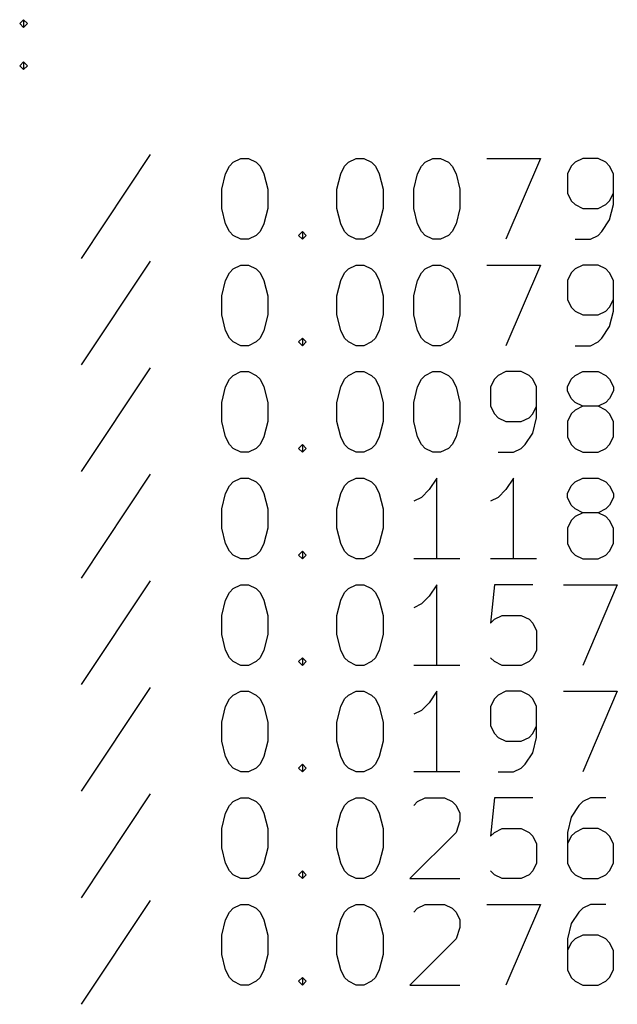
# Model space of a CAD drawing. Extents: x 95 to 218, y -204 to -74.
# Tile 4 of 8: x 113 to 127, y -179 to -155. Entities that reach past the tile are written whole.
import ezdxf

# ---------------------------------------------------------------- set-up
doc = ezdxf.new("R2010")
doc.units = 0
doc.layers.add('BLACK', color=7, linetype='CONTINUOUS')

msp = doc.modelspace()

# ---------------------------------------------------------------- linework, layer by layer
at = {"layer": 'BLACK', "linetype": 'CONTINUOUS'}
for p, q in [((112.537, -155.013), (112.632, -154.918)), ((112.632, -155.108), (112.537, -155.013)), ((112.632, -154.918), (112.728, -155.013)), ((112.632, -154.918), (112.632, -155.108)), ((112.728, -155.013), (112.632, -155.108)), ((112.537, -156.061), (112.632, -155.965)), ((112.632, -156.156), (112.537, -156.061)), ((112.632, -155.965), (112.728, -156.061)), ((112.632, -155.965), (112.632, -156.156)), ((112.728, -156.061), (112.632, -156.156)), ((115.775, -158.261), (114.061, -160.832)), ((117.642, -158.737), (117.737, -158.546)), ((117.737, -158.546), (117.832, -158.451)), ((117.832, -158.451), (118.023, -158.356)), ((118.023, -158.356), (118.213, -158.356)), ((118.213, -158.356), (118.404, -158.451)), ((118.404, -158.451), (118.499, -158.546)), ((118.499, -158.546), (118.594, -158.737)), ((120.499, -158.737), (120.594, -158.546)), ((120.594, -158.546), (120.69, -158.451)), ((120.69, -158.451), (120.88, -158.356)), ((120.88, -158.356), (121.071, -158.356)), ((121.071, -158.356), (121.261, -158.451)), ((121.261, -158.451), (121.356, -158.546)), ((121.356, -158.546), (121.452, -158.737)), ((122.404, -158.737), (122.499, -158.546)), ((122.499, -158.546), (122.594, -158.451)), ((122.594, -158.451), (122.785, -158.356)), ((122.785, -158.356), (122.975, -158.356)), ((122.975, -158.356), (123.166, -158.451)), ((123.166, -158.451), (123.261, -158.546)), ((123.261, -158.546), (123.356, -158.737)), ((124.118, -158.356), (125.452, -158.356)), ((125.452, -158.356), (124.594, -160.356)), ((126.213, -158.546), (126.118, -158.737)), ((126.309, -158.451), (126.213, -158.546)), ((126.499, -158.356), (126.309, -158.451)), ((126.88, -158.356), (126.499, -158.356)), ((127.071, -158.451), (126.88, -158.356)), ((127.166, -158.546), (127.071, -158.451)), ((127.261, -158.737), (127.166, -158.546)), ((117.547, -159.118), (117.642, -158.737)), ((118.594, -158.737), (118.69, -159.118)), ((120.404, -159.118), (120.499, -158.737)), ((121.452, -158.737), (121.547, -159.118)), ((122.309, -159.118), (122.404, -158.737)), ((123.356, -158.737), (123.452, -159.118)), ((126.118, -158.737), (126.118, -159.213)), ((127.261, -159.499), (127.261, -158.737)), ((117.547, -159.594), (117.547, -159.118)), ((118.69, -159.118), (118.69, -159.594)), ((120.404, -159.594), (120.404, -159.118)), ((121.547, -159.118), (121.547, -159.594)), ((122.309, -159.594), (122.309, -159.118)), ((123.452, -159.118), (123.452, -159.594)), ((126.118, -159.213), (126.213, -159.403)), ((127.166, -159.403), (127.261, -159.213)), ((126.213, -159.403), (126.309, -159.499)), ((126.309, -159.499), (126.499, -159.594)), ((126.88, -159.594), (127.071, -159.499)), ((127.071, -159.499), (127.166, -159.403)), ((127.166, -159.88), (127.261, -159.499)), ((117.642, -159.975), (117.547, -159.594)), ((118.69, -159.594), (118.594, -159.975)), ((120.499, -159.975), (120.404, -159.594)), ((121.547, -159.594), (121.452, -159.975)), ((122.404, -159.975), (122.309, -159.594)), ((123.452, -159.594), (123.356, -159.975)), ((126.499, -159.594), (126.88, -159.594)), ((117.737, -160.165), (117.642, -159.975)), ((118.594, -159.975), (118.499, -160.165)), ((120.594, -160.165), (120.499, -159.975)), ((121.452, -159.975), (121.356, -160.165)), ((122.499, -160.165), (122.404, -159.975)), ((123.356, -159.975), (123.261, -160.165)), ((126.975, -160.165), (127.166, -159.88)), ((117.832, -160.261), (117.737, -160.165)), ((118.023, -160.356), (117.832, -160.261)), ((118.404, -160.261), (118.213, -160.356)), ((118.499, -160.165), (118.404, -160.261)), ((119.452, -160.261), (119.547, -160.165)), ((119.547, -160.356), (119.452, -160.261)), ((119.547, -160.165), (119.642, -160.261)), ((119.547, -160.165), (119.547, -160.356)), ((119.642, -160.261), (119.547, -160.356)), ((120.69, -160.261), (120.594, -160.165)), ((120.88, -160.356), (120.69, -160.261)), ((121.261, -160.261), (121.071, -160.356)), ((121.356, -160.165), (121.261, -160.261)), ((122.594, -160.261), (122.499, -160.165)), ((122.785, -160.356), (122.594, -160.261)), ((123.166, -160.261), (122.975, -160.356)), ((123.261, -160.165), (123.166, -160.261)), ((126.69, -160.356), (126.88, -160.261)), ((126.88, -160.261), (126.975, -160.165)), ((118.213, -160.356), (118.023, -160.356)), ((121.071, -160.356), (120.88, -160.356)), ((122.975, -160.356), (122.785, -160.356)), ((126.309, -160.356), (126.69, -160.356)), ((115.775, -160.901), (114.061, -163.472)), ((117.832, -161.091), (118.023, -160.996)), ((118.023, -160.996), (118.213, -160.996)), ((118.213, -160.996), (118.404, -161.091)), ((120.69, -161.091), (120.88, -160.996)), ((120.88, -160.996), (121.071, -160.996)), ((121.071, -160.996), (121.261, -161.091)), ((122.594, -161.091), (122.785, -160.996)), ((122.785, -160.996), (122.975, -160.996)), ((122.975, -160.996), (123.166, -161.091)), ((124.118, -160.996), (125.452, -160.996)), ((125.452, -160.996), (124.594, -162.996)), ((126.499, -160.996), (126.309, -161.091)), ((126.88, -160.996), (126.499, -160.996)), ((127.071, -161.091), (126.88, -160.996)), ((117.642, -161.377), (117.737, -161.186)), ((117.737, -161.186), (117.832, -161.091)), ((118.404, -161.091), (118.499, -161.186)), ((118.499, -161.186), (118.594, -161.377)), ((120.499, -161.377), (120.594, -161.186)), ((120.594, -161.186), (120.69, -161.091)), ((121.261, -161.091), (121.356, -161.186)), ((121.356, -161.186), (121.452, -161.377)), ((122.404, -161.377), (122.499, -161.186)), ((122.499, -161.186), (122.594, -161.091)), ((123.166, -161.091), (123.261, -161.186)), ((123.261, -161.186), (123.356, -161.377)), ((126.213, -161.186), (126.118, -161.377)), ((126.309, -161.091), (126.213, -161.186)), ((127.166, -161.186), (127.071, -161.091)), ((127.261, -161.377), (127.166, -161.186)), ((117.547, -161.758), (117.642, -161.377)), ((118.594, -161.377), (118.69, -161.758)), ((120.404, -161.758), (120.499, -161.377)), ((121.452, -161.377), (121.547, -161.758)), ((122.309, -161.758), (122.404, -161.377)), ((123.356, -161.377), (123.452, -161.758)), ((126.118, -161.377), (126.118, -161.853)), ((127.261, -162.139), (127.261, -161.377)), ((117.547, -162.234), (117.547, -161.758)), ((118.69, -161.758), (118.69, -162.234)), ((120.404, -162.234), (120.404, -161.758)), ((121.547, -161.758), (121.547, -162.234)), ((122.309, -162.234), (122.309, -161.758)), ((123.452, -161.758), (123.452, -162.234)), ((126.118, -161.853), (126.213, -162.043)), ((127.166, -162.043), (127.261, -161.853)), ((126.213, -162.043), (126.309, -162.139)), ((126.309, -162.139), (126.499, -162.234)), ((126.88, -162.234), (127.071, -162.139)), ((127.071, -162.139), (127.166, -162.043)), ((127.166, -162.52), (127.261, -162.139)), ((117.642, -162.615), (117.547, -162.234)), ((118.69, -162.234), (118.594, -162.615)), ((120.499, -162.615), (120.404, -162.234)), ((121.547, -162.234), (121.452, -162.615)), ((122.404, -162.615), (122.309, -162.234)), ((123.452, -162.234), (123.356, -162.615)), ((126.499, -162.234), (126.88, -162.234)), ((117.737, -162.805), (117.642, -162.615)), ((118.594, -162.615), (118.499, -162.805)), ((120.594, -162.805), (120.499, -162.615)), ((121.452, -162.615), (121.356, -162.805)), ((122.499, -162.805), (122.404, -162.615)), ((123.356, -162.615), (123.261, -162.805)), ((126.975, -162.805), (127.166, -162.52)), ((117.832, -162.901), (117.737, -162.805)), ((118.023, -162.996), (117.832, -162.901)), ((118.404, -162.901), (118.213, -162.996)), ((118.499, -162.805), (118.404, -162.901)), ((119.452, -162.901), (119.547, -162.805)), ((119.547, -162.996), (119.452, -162.901)), ((119.547, -162.805), (119.642, -162.901)), ((119.547, -162.805), (119.547, -162.996)), ((119.642, -162.901), (119.547, -162.996)), ((120.69, -162.901), (120.594, -162.805)), ((120.88, -162.996), (120.69, -162.901)), ((121.261, -162.901), (121.071, -162.996)), ((121.356, -162.805), (121.261, -162.901)), ((122.594, -162.901), (122.499, -162.805)), ((122.785, -162.996), (122.594, -162.901)), ((123.166, -162.901), (122.975, -162.996)), ((123.261, -162.805), (123.166, -162.901)), ((126.69, -162.996), (126.88, -162.901)), ((126.88, -162.901), (126.975, -162.805)), ((118.213, -162.996), (118.023, -162.996)), ((121.071, -162.996), (120.88, -162.996)), ((122.975, -162.996), (122.785, -162.996)), ((126.309, -162.996), (126.69, -162.996)), ((115.775, -163.541), (114.061, -166.112)), ((117.832, -163.731), (118.023, -163.636)), ((118.023, -163.636), (118.213, -163.636)), ((118.213, -163.636), (118.404, -163.731)), ((120.69, -163.731), (120.88, -163.636)), ((120.88, -163.636), (121.071, -163.636)), ((121.071, -163.636), (121.261, -163.731)), ((122.594, -163.731), (122.785, -163.636)), ((122.785, -163.636), (122.975, -163.636)), ((122.975, -163.636), (123.166, -163.731)), ((124.594, -163.636), (124.404, -163.731)), ((124.975, -163.636), (124.594, -163.636)), ((125.166, -163.731), (124.975, -163.636)), ((126.309, -163.731), (126.499, -163.636)), ((126.499, -163.636), (126.88, -163.636)), ((126.88, -163.636), (127.071, -163.731)), ((117.642, -164.017), (117.737, -163.826)), ((117.737, -163.826), (117.832, -163.731)), ((118.404, -163.731), (118.499, -163.826)), ((118.499, -163.826), (118.594, -164.017)), ((120.499, -164.017), (120.594, -163.826)), ((120.594, -163.826), (120.69, -163.731)), ((121.261, -163.731), (121.356, -163.826)), ((121.356, -163.826), (121.452, -164.017)), ((122.404, -164.017), (122.499, -163.826)), ((122.499, -163.826), (122.594, -163.731)), ((123.166, -163.731), (123.261, -163.826)), ((123.261, -163.826), (123.356, -164.017)), ((124.309, -163.826), (124.213, -164.017)), ((124.404, -163.731), (124.309, -163.826)), ((125.261, -163.826), (125.166, -163.731)), ((125.356, -164.017), (125.261, -163.826)), ((126.118, -164.017), (126.213, -163.826)), ((126.213, -163.826), (126.309, -163.731)), ((127.071, -163.731), (127.166, -163.826)), ((127.166, -163.826), (127.261, -164.017)), ((117.547, -164.398), (117.642, -164.017)), ((118.594, -164.017), (118.69, -164.398)), ((120.404, -164.398), (120.499, -164.017)), ((121.452, -164.017), (121.547, -164.398)), ((122.309, -164.398), (122.404, -164.017)), ((123.356, -164.017), (123.452, -164.398)), ((124.213, -164.017), (124.213, -164.493)), ((125.356, -164.779), (125.356, -164.017)), ((126.118, -164.112), (126.118, -164.017)), ((126.213, -164.302), (126.118, -164.112)), ((127.261, -164.112), (127.166, -164.302)), ((127.261, -164.017), (127.261, -164.112)), ((117.547, -164.874), (117.547, -164.398)), ((118.69, -164.398), (118.69, -164.874)), ((120.404, -164.874), (120.404, -164.398)), ((121.547, -164.398), (121.547, -164.874)), ((122.309, -164.874), (122.309, -164.398)), ((123.452, -164.398), (123.452, -164.874)), ((126.309, -164.398), (126.213, -164.302)), ((126.499, -164.493), (126.309, -164.398)), ((127.071, -164.398), (126.88, -164.493)), ((127.166, -164.302), (127.071, -164.398)), ((124.213, -164.493), (124.309, -164.683)), ((125.261, -164.683), (125.356, -164.493)), ((126.309, -164.588), (126.213, -164.683)), ((126.499, -164.493), (126.309, -164.588)), ((126.88, -164.493), (126.499, -164.493)), ((127.071, -164.588), (126.88, -164.493)), ((127.166, -164.683), (127.071, -164.588)), ((117.642, -165.255), (117.547, -164.874)), ((118.69, -164.874), (118.594, -165.255)), ((120.499, -165.255), (120.404, -164.874)), ((121.547, -164.874), (121.452, -165.255)), ((122.404, -165.255), (122.309, -164.874)), ((123.452, -164.874), (123.356, -165.255)), ((124.309, -164.683), (124.404, -164.779)), ((124.404, -164.779), (124.594, -164.874)), ((124.594, -164.874), (124.975, -164.874)), ((124.975, -164.874), (125.166, -164.779)), ((125.166, -164.779), (125.261, -164.683)), ((125.261, -165.16), (125.356, -164.779)), ((126.213, -164.683), (126.118, -164.874)), ((126.118, -164.874), (126.118, -165.255)), ((127.261, -164.874), (127.166, -164.683)), ((127.261, -165.255), (127.261, -164.874)), ((117.737, -165.445), (117.642, -165.255)), ((118.594, -165.255), (118.499, -165.445)), ((120.594, -165.445), (120.499, -165.255)), ((121.452, -165.255), (121.356, -165.445)), ((122.499, -165.445), (122.404, -165.255)), ((123.356, -165.255), (123.261, -165.445)), ((125.071, -165.445), (125.261, -165.16)), ((126.118, -165.255), (126.213, -165.445)), ((127.166, -165.445), (127.261, -165.255)), ((117.832, -165.541), (117.737, -165.445)), ((118.023, -165.636), (117.832, -165.541)), ((118.404, -165.541), (118.213, -165.636)), ((118.499, -165.445), (118.404, -165.541)), ((119.452, -165.541), (119.547, -165.445)), ((119.547, -165.636), (119.452, -165.541)), ((119.547, -165.445), (119.642, -165.541)), ((119.547, -165.445), (119.547, -165.636)), ((119.642, -165.541), (119.547, -165.636)), ((120.69, -165.541), (120.594, -165.445)), ((120.88, -165.636), (120.69, -165.541)), ((121.261, -165.541), (121.071, -165.636)), ((121.356, -165.445), (121.261, -165.541)), ((122.594, -165.541), (122.499, -165.445)), ((122.785, -165.636), (122.594, -165.541)), ((123.166, -165.541), (122.975, -165.636)), ((123.261, -165.445), (123.166, -165.541)), ((124.785, -165.636), (124.975, -165.541)), ((124.975, -165.541), (125.071, -165.445)), ((126.213, -165.445), (126.309, -165.541)), ((126.309, -165.541), (126.499, -165.636)), ((126.88, -165.636), (127.071, -165.541)), ((127.071, -165.541), (127.166, -165.445)), ((118.213, -165.636), (118.023, -165.636)), ((121.071, -165.636), (120.88, -165.636)), ((122.975, -165.636), (122.785, -165.636)), ((124.404, -165.636), (124.785, -165.636)), ((126.499, -165.636), (126.88, -165.636)), ((115.775, -166.181), (114.061, -168.752)), ((117.832, -166.371), (118.023, -166.276)), ((118.023, -166.276), (118.213, -166.276)), ((118.213, -166.276), (118.404, -166.371)), ((120.69, -166.371), (120.88, -166.276)), ((120.88, -166.276), (121.071, -166.276)), ((121.071, -166.276), (121.261, -166.371)), ((122.88, -166.276), (122.69, -166.561)), ((122.88, -168.276), (122.88, -166.276)), ((124.785, -166.276), (124.594, -166.561)), ((124.785, -168.276), (124.785, -166.276)), ((126.309, -166.371), (126.499, -166.276)), ((126.499, -166.276), (126.88, -166.276)), ((126.88, -166.276), (127.071, -166.371)), ((117.642, -166.657), (117.737, -166.466)), ((117.737, -166.466), (117.832, -166.371)), ((118.404, -166.371), (118.499, -166.466)), ((118.499, -166.466), (118.594, -166.657)), ((120.499, -166.657), (120.594, -166.466)), ((120.594, -166.466), (120.69, -166.371)), ((121.261, -166.371), (121.356, -166.466)), ((121.356, -166.466), (121.452, -166.657)), ((122.69, -166.561), (122.499, -166.752)), ((124.594, -166.561), (124.404, -166.752)), ((126.118, -166.657), (126.213, -166.466)), ((126.213, -166.466), (126.309, -166.371)), ((127.071, -166.371), (127.166, -166.466)), ((127.166, -166.466), (127.261, -166.657)), ((117.547, -167.038), (117.642, -166.657)), ((118.594, -166.657), (118.69, -167.038)), ((120.404, -167.038), (120.499, -166.657)), ((121.452, -166.657), (121.547, -167.038)), ((122.499, -166.752), (122.309, -166.847)), ((124.404, -166.752), (124.213, -166.847)), ((126.118, -166.752), (126.118, -166.657)), ((126.213, -166.942), (126.118, -166.752)), ((127.261, -166.752), (127.166, -166.942)), ((127.261, -166.657), (127.261, -166.752)), ((117.547, -167.514), (117.547, -167.038)), ((118.69, -167.038), (118.69, -167.514)), ((120.404, -167.514), (120.404, -167.038)), ((121.547, -167.038), (121.547, -167.514)), ((126.309, -167.038), (126.213, -166.942)), ((126.499, -167.133), (126.309, -167.038)), ((127.071, -167.038), (126.88, -167.133)), ((127.166, -166.942), (127.071, -167.038)), ((126.213, -167.323), (126.118, -167.514)), ((126.309, -167.228), (126.213, -167.323)), ((126.499, -167.133), (126.309, -167.228)), ((126.88, -167.133), (126.499, -167.133)), ((127.071, -167.228), (126.88, -167.133)), ((127.166, -167.323), (127.071, -167.228)), ((127.261, -167.514), (127.166, -167.323)), ((117.642, -167.895), (117.547, -167.514)), ((118.69, -167.514), (118.594, -167.895)), ((120.499, -167.895), (120.404, -167.514)), ((121.547, -167.514), (121.452, -167.895)), ((126.118, -167.514), (126.118, -167.895)), ((127.261, -167.895), (127.261, -167.514)), ((117.737, -168.085), (117.642, -167.895)), ((118.594, -167.895), (118.499, -168.085)), ((120.594, -168.085), (120.499, -167.895)), ((121.452, -167.895), (121.356, -168.085)), ((126.118, -167.895), (126.213, -168.085)), ((127.166, -168.085), (127.261, -167.895)), ((117.832, -168.181), (117.737, -168.085)), ((118.023, -168.276), (117.832, -168.181)), ((118.213, -168.276), (118.023, -168.276)), ((118.404, -168.181), (118.213, -168.276)), ((118.499, -168.085), (118.404, -168.181)), ((119.452, -168.181), (119.547, -168.085)), ((119.547, -168.276), (119.452, -168.181)), ((119.547, -168.085), (119.642, -168.181)), ((119.547, -168.085), (119.547, -168.276)), ((119.642, -168.181), (119.547, -168.276)), ((120.69, -168.181), (120.594, -168.085)), ((120.88, -168.276), (120.69, -168.181)), ((121.071, -168.276), (120.88, -168.276)), ((121.261, -168.181), (121.071, -168.276)), ((121.356, -168.085), (121.261, -168.181)), ((123.452, -168.276), (122.309, -168.276)), ((125.356, -168.276), (124.213, -168.276)), ((126.213, -168.085), (126.309, -168.181)), ((126.309, -168.181), (126.499, -168.276)), ((126.499, -168.276), (126.88, -168.276)), ((126.88, -168.276), (127.071, -168.181)), ((127.071, -168.181), (127.166, -168.085)), ((115.775, -168.821), (114.061, -171.392)), ((117.737, -169.106), (117.832, -169.011)), ((117.832, -169.011), (118.023, -168.916)), ((118.023, -168.916), (118.213, -168.916)), ((118.213, -168.916), (118.404, -169.011)), ((118.404, -169.011), (118.499, -169.106)), ((120.594, -169.106), (120.69, -169.011)), ((120.69, -169.011), (120.88, -168.916)), ((120.88, -168.916), (121.071, -168.916)), ((121.071, -168.916), (121.261, -169.011)), ((121.261, -169.011), (121.356, -169.106)), ((122.88, -168.916), (122.69, -169.201)), ((122.88, -170.916), (122.88, -168.916)), ((124.309, -168.916), (124.213, -169.868)), ((125.261, -168.916), (124.309, -168.916)), ((126.023, -168.916), (127.356, -168.916)), ((127.356, -168.916), (126.499, -170.916)), ((117.642, -169.297), (117.737, -169.106)), ((118.499, -169.106), (118.594, -169.297)), ((120.499, -169.297), (120.594, -169.106)), ((121.356, -169.106), (121.452, -169.297)), ((122.69, -169.201), (122.499, -169.392)), ((117.547, -169.678), (117.642, -169.297)), ((118.594, -169.297), (118.69, -169.678)), ((120.404, -169.678), (120.499, -169.297)), ((121.452, -169.297), (121.547, -169.678)), ((122.499, -169.392), (122.309, -169.487)), ((117.547, -170.154), (117.547, -169.678)), ((118.69, -169.678), (118.69, -170.154)), ((120.404, -170.154), (120.404, -169.678)), ((121.547, -169.678), (121.547, -170.154)), ((124.213, -169.868), (124.309, -169.773)), ((124.309, -169.773), (124.499, -169.678)), ((124.499, -169.678), (124.975, -169.678)), ((124.975, -169.678), (125.166, -169.773)), ((125.166, -169.773), (125.261, -169.868)), ((125.261, -169.868), (125.356, -170.059)), ((117.642, -170.535), (117.547, -170.154)), ((118.69, -170.154), (118.594, -170.535)), ((120.499, -170.535), (120.404, -170.154)), ((121.547, -170.154), (121.452, -170.535)), ((125.356, -170.059), (125.356, -170.535)), ((117.737, -170.725), (117.642, -170.535)), ((117.832, -170.821), (117.737, -170.725)), ((118.499, -170.725), (118.404, -170.821)), ((118.594, -170.535), (118.499, -170.725)), ((119.452, -170.821), (119.547, -170.725)), ((119.547, -170.725), (119.642, -170.821)), ((119.547, -170.725), (119.547, -170.916)), ((120.594, -170.725), (120.499, -170.535)), ((120.69, -170.821), (120.594, -170.725)), ((121.356, -170.725), (121.261, -170.821)), ((121.452, -170.535), (121.356, -170.725)), ((124.309, -170.821), (124.213, -170.725)), ((125.261, -170.725), (125.166, -170.821)), ((125.356, -170.535), (125.261, -170.725)), ((118.023, -170.916), (117.832, -170.821)), ((118.213, -170.916), (118.023, -170.916)), ((118.404, -170.821), (118.213, -170.916)), ((119.547, -170.916), (119.452, -170.821)), ((119.642, -170.821), (119.547, -170.916)), ((120.88, -170.916), (120.69, -170.821)), ((121.071, -170.916), (120.88, -170.916)), ((121.261, -170.821), (121.071, -170.916)), ((123.452, -170.916), (122.309, -170.916)), ((124.499, -170.916), (124.309, -170.821)), ((124.975, -170.916), (124.499, -170.916)), ((125.166, -170.821), (124.975, -170.916)), ((115.775, -171.461), (114.061, -174.032)), ((117.737, -171.746), (117.832, -171.651)), ((117.832, -171.651), (118.023, -171.556)), ((118.023, -171.556), (118.213, -171.556)), ((118.213, -171.556), (118.404, -171.651)), ((118.404, -171.651), (118.499, -171.746)), ((120.594, -171.746), (120.69, -171.651)), ((120.69, -171.651), (120.88, -171.556)), ((120.88, -171.556), (121.071, -171.556)), ((121.071, -171.556), (121.261, -171.651)), ((121.261, -171.651), (121.356, -171.746)), ((122.88, -171.556), (122.69, -171.841)), ((122.88, -173.556), (122.88, -171.556)), ((124.404, -171.651), (124.309, -171.746)), ((124.594, -171.556), (124.404, -171.651)), ((124.975, -171.556), (124.594, -171.556)), ((125.166, -171.651), (124.975, -171.556)), ((125.261, -171.746), (125.166, -171.651)), ((126.023, -171.556), (127.356, -171.556)), ((127.356, -171.556), (126.499, -173.556)), ((117.547, -172.318), (117.642, -171.937)), ((117.642, -171.937), (117.737, -171.746)), ((118.499, -171.746), (118.594, -171.937)), ((118.594, -171.937), (118.69, -172.318)), ((120.404, -172.318), (120.499, -171.937)), ((120.499, -171.937), (120.594, -171.746)), ((121.356, -171.746), (121.452, -171.937)), ((121.452, -171.937), (121.547, -172.318)), ((122.69, -171.841), (122.499, -172.032)), ((124.309, -171.746), (124.213, -171.937)), ((124.213, -171.937), (124.213, -172.413)), ((125.356, -171.937), (125.261, -171.746)), ((125.356, -172.699), (125.356, -171.937)), ((122.499, -172.032), (122.309, -172.127)), ((117.547, -172.794), (117.547, -172.318)), ((118.69, -172.318), (118.69, -172.794)), ((120.404, -172.794), (120.404, -172.318)), ((121.547, -172.318), (121.547, -172.794)), ((124.213, -172.413), (124.309, -172.603)), ((125.261, -172.603), (125.356, -172.413)), ((124.309, -172.603), (124.404, -172.699)), ((124.404, -172.699), (124.594, -172.794)), ((124.975, -172.794), (125.166, -172.699)), ((125.166, -172.699), (125.261, -172.603)), ((125.261, -173.08), (125.356, -172.699)), ((117.642, -173.175), (117.547, -172.794)), ((118.69, -172.794), (118.594, -173.175)), ((120.499, -173.175), (120.404, -172.794)), ((121.547, -172.794), (121.452, -173.175)), ((124.594, -172.794), (124.975, -172.794)), ((117.737, -173.365), (117.642, -173.175)), ((118.594, -173.175), (118.499, -173.365)), ((120.594, -173.365), (120.499, -173.175)), ((121.452, -173.175), (121.356, -173.365)), ((125.071, -173.365), (125.261, -173.08)), ((117.832, -173.461), (117.737, -173.365)), ((118.499, -173.365), (118.404, -173.461)), ((119.452, -173.461), (119.547, -173.365)), ((119.547, -173.365), (119.642, -173.461)), ((119.547, -173.365), (119.547, -173.556)), ((120.69, -173.461), (120.594, -173.365)), ((121.356, -173.365), (121.261, -173.461)), ((124.975, -173.461), (125.071, -173.365)), ((118.023, -173.556), (117.832, -173.461)), ((118.213, -173.556), (118.023, -173.556)), ((118.404, -173.461), (118.213, -173.556)), ((119.547, -173.556), (119.452, -173.461)), ((119.642, -173.461), (119.547, -173.556)), ((120.88, -173.556), (120.69, -173.461)), ((121.071, -173.556), (120.88, -173.556)), ((121.261, -173.461), (121.071, -173.556)), ((123.452, -173.556), (122.309, -173.556)), ((124.404, -173.556), (124.785, -173.556)), ((124.785, -173.556), (124.975, -173.461)), ((115.775, -174.101), (114.061, -176.672)), ((117.642, -174.577), (117.737, -174.386)), ((117.737, -174.386), (117.832, -174.291)), ((117.832, -174.291), (118.023, -174.196)), ((118.023, -174.196), (118.213, -174.196)), ((118.213, -174.196), (118.404, -174.291)), ((118.404, -174.291), (118.499, -174.386)), ((118.499, -174.386), (118.594, -174.577)), ((120.499, -174.577), (120.594, -174.386)), ((120.594, -174.386), (120.69, -174.291)), ((120.69, -174.291), (120.88, -174.196)), ((120.88, -174.196), (121.071, -174.196)), ((121.071, -174.196), (121.261, -174.291)), ((121.261, -174.291), (121.356, -174.386)), ((121.356, -174.386), (121.452, -174.577)), ((122.309, -174.386), (122.404, -174.291)), ((122.404, -174.291), (122.594, -174.196)), ((122.594, -174.196), (123.071, -174.196)), ((123.071, -174.196), (123.261, -174.291)), ((123.261, -174.291), (123.356, -174.386)), ((123.356, -174.386), (123.452, -174.577)), ((124.309, -174.196), (124.213, -175.148)), ((125.261, -174.196), (124.309, -174.196)), ((126.404, -174.386), (126.213, -174.672)), ((126.499, -174.291), (126.404, -174.386)), ((126.69, -174.196), (126.499, -174.291)), ((127.071, -174.196), (126.69, -174.196)), ((117.547, -174.958), (117.642, -174.577)), ((118.594, -174.577), (118.69, -174.958)), ((120.404, -174.958), (120.499, -174.577)), ((121.452, -174.577), (121.547, -174.958)), ((123.452, -174.577), (123.452, -174.767)), ((123.452, -174.767), (123.356, -175.053)), ((126.213, -174.672), (126.118, -175.053)), ((117.547, -175.434), (117.547, -174.958)), ((118.69, -174.958), (118.69, -175.434)), ((120.404, -175.434), (120.404, -174.958)), ((121.547, -174.958), (121.547, -175.434)), ((123.356, -175.053), (122.213, -176.196)), ((124.213, -175.148), (124.309, -175.053)), ((124.309, -175.053), (124.499, -174.958)), ((124.499, -174.958), (124.975, -174.958)), ((124.975, -174.958), (125.166, -175.053)), ((125.166, -175.053), (125.261, -175.148)), ((125.261, -175.148), (125.356, -175.339)), ((126.118, -175.053), (126.118, -175.815)), ((126.213, -175.148), (126.118, -175.339)), ((126.309, -175.053), (126.213, -175.148)), ((126.499, -174.958), (126.309, -175.053)), ((126.88, -174.958), (126.499, -174.958)), ((127.071, -175.053), (126.88, -174.958)), ((127.166, -175.148), (127.071, -175.053)), ((127.261, -175.339), (127.166, -175.148)), ((125.356, -175.339), (125.356, -175.815)), ((127.261, -175.815), (127.261, -175.339)), ((117.642, -175.815), (117.547, -175.434)), ((118.69, -175.434), (118.594, -175.815)), ((120.499, -175.815), (120.404, -175.434)), ((121.547, -175.434), (121.452, -175.815)), ((117.737, -176.005), (117.642, -175.815)), ((118.594, -175.815), (118.499, -176.005)), ((120.594, -176.005), (120.499, -175.815)), ((121.452, -175.815), (121.356, -176.005)), ((125.356, -175.815), (125.261, -176.005)), ((126.118, -175.815), (126.213, -176.005)), ((127.166, -176.005), (127.261, -175.815)), ((117.832, -176.101), (117.737, -176.005)), ((118.023, -176.196), (117.832, -176.101)), ((118.404, -176.101), (118.213, -176.196)), ((118.499, -176.005), (118.404, -176.101)), ((119.452, -176.101), (119.547, -176.005)), ((119.547, -176.196), (119.452, -176.101)), ((119.547, -176.005), (119.642, -176.101)), ((119.547, -176.005), (119.547, -176.196)), ((119.642, -176.101), (119.547, -176.196)), ((120.69, -176.101), (120.594, -176.005)), ((120.88, -176.196), (120.69, -176.101)), ((121.261, -176.101), (121.071, -176.196)), ((121.356, -176.005), (121.261, -176.101)), ((124.309, -176.101), (124.213, -176.005)), ((124.499, -176.196), (124.309, -176.101)), ((125.166, -176.101), (124.975, -176.196)), ((125.261, -176.005), (125.166, -176.101)), ((126.213, -176.005), (126.309, -176.101)), ((126.309, -176.101), (126.499, -176.196)), ((126.88, -176.196), (127.071, -176.101)), ((127.071, -176.101), (127.166, -176.005)), ((118.213, -176.196), (118.023, -176.196)), ((121.071, -176.196), (120.88, -176.196)), ((122.213, -176.196), (123.452, -176.196)), ((124.975, -176.196), (124.499, -176.196)), ((126.499, -176.196), (126.88, -176.196)), ((115.775, -176.741), (114.061, -179.312)), ((117.832, -176.931), (118.023, -176.836)), ((118.023, -176.836), (118.213, -176.836)), ((118.213, -176.836), (118.404, -176.931)), ((120.69, -176.931), (120.88, -176.836)), ((120.88, -176.836), (121.071, -176.836)), ((121.071, -176.836), (121.261, -176.931)), ((122.404, -176.931), (122.594, -176.836)), ((122.594, -176.836), (123.071, -176.836)), ((123.071, -176.836), (123.261, -176.931)), ((124.118, -176.836), (125.452, -176.836)), ((125.452, -176.836), (124.594, -178.836)), ((126.69, -176.836), (126.499, -176.931)), ((127.071, -176.836), (126.69, -176.836)), ((117.642, -177.217), (117.737, -177.026)), ((117.737, -177.026), (117.832, -176.931)), ((118.404, -176.931), (118.499, -177.026)), ((118.499, -177.026), (118.594, -177.217)), ((120.499, -177.217), (120.594, -177.026)), ((120.594, -177.026), (120.69, -176.931)), ((121.261, -176.931), (121.356, -177.026)), ((121.356, -177.026), (121.452, -177.217)), ((122.309, -177.026), (122.404, -176.931)), ((123.261, -176.931), (123.356, -177.026)), ((123.356, -177.026), (123.452, -177.217)), ((126.404, -177.026), (126.213, -177.312)), ((126.499, -176.931), (126.404, -177.026)), ((117.547, -177.598), (117.642, -177.217)), ((118.594, -177.217), (118.69, -177.598)), ((120.404, -177.598), (120.499, -177.217)), ((121.452, -177.217), (121.547, -177.598)), ((123.452, -177.217), (123.452, -177.407)), ((126.213, -177.312), (126.118, -177.693)), ((123.452, -177.407), (123.356, -177.693)), ((117.547, -178.074), (117.547, -177.598)), ((118.69, -177.598), (118.69, -178.074)), ((120.404, -178.074), (120.404, -177.598)), ((121.547, -177.598), (121.547, -178.074)), ((123.356, -177.693), (122.213, -178.836)), ((126.118, -177.693), (126.118, -178.455)), ((126.213, -177.788), (126.118, -177.979)), ((126.309, -177.693), (126.213, -177.788)), ((126.499, -177.598), (126.309, -177.693)), ((126.88, -177.598), (126.499, -177.598)), ((127.071, -177.693), (126.88, -177.598)), ((127.166, -177.788), (127.071, -177.693)), ((127.261, -177.979), (127.166, -177.788)), ((117.642, -178.455), (117.547, -178.074)), ((118.69, -178.074), (118.594, -178.455)), ((120.499, -178.455), (120.404, -178.074)), ((121.547, -178.074), (121.452, -178.455)), ((127.261, -178.455), (127.261, -177.979)), ((117.737, -178.645), (117.642, -178.455)), ((118.594, -178.455), (118.499, -178.645)), ((120.594, -178.645), (120.499, -178.455)), ((121.452, -178.455), (121.356, -178.645)), ((126.118, -178.455), (126.213, -178.645)), ((127.166, -178.645), (127.261, -178.455)), ((117.832, -178.741), (117.737, -178.645)), ((118.023, -178.836), (117.832, -178.741)), ((118.404, -178.741), (118.213, -178.836)), ((118.499, -178.645), (118.404, -178.741)), ((119.452, -178.741), (119.547, -178.645)), ((119.547, -178.836), (119.452, -178.741)), ((119.547, -178.645), (119.642, -178.741)), ((119.547, -178.645), (119.547, -178.836)), ((119.642, -178.741), (119.547, -178.836)), ((120.69, -178.741), (120.594, -178.645)), ((120.88, -178.836), (120.69, -178.741)), ((121.261, -178.741), (121.071, -178.836)), ((121.356, -178.645), (121.261, -178.741)), ((126.213, -178.645), (126.309, -178.741)), ((126.309, -178.741), (126.499, -178.836)), ((126.88, -178.836), (127.071, -178.741)), ((127.071, -178.741), (127.166, -178.645)), ((118.213, -178.836), (118.023, -178.836)), ((121.071, -178.836), (120.88, -178.836)), ((122.213, -178.836), (123.452, -178.836)), ((126.499, -178.836), (126.88, -178.836))]:
    msp.add_line(p, q, dxfattribs=at)

doc.saveas('drawing.dxf')
